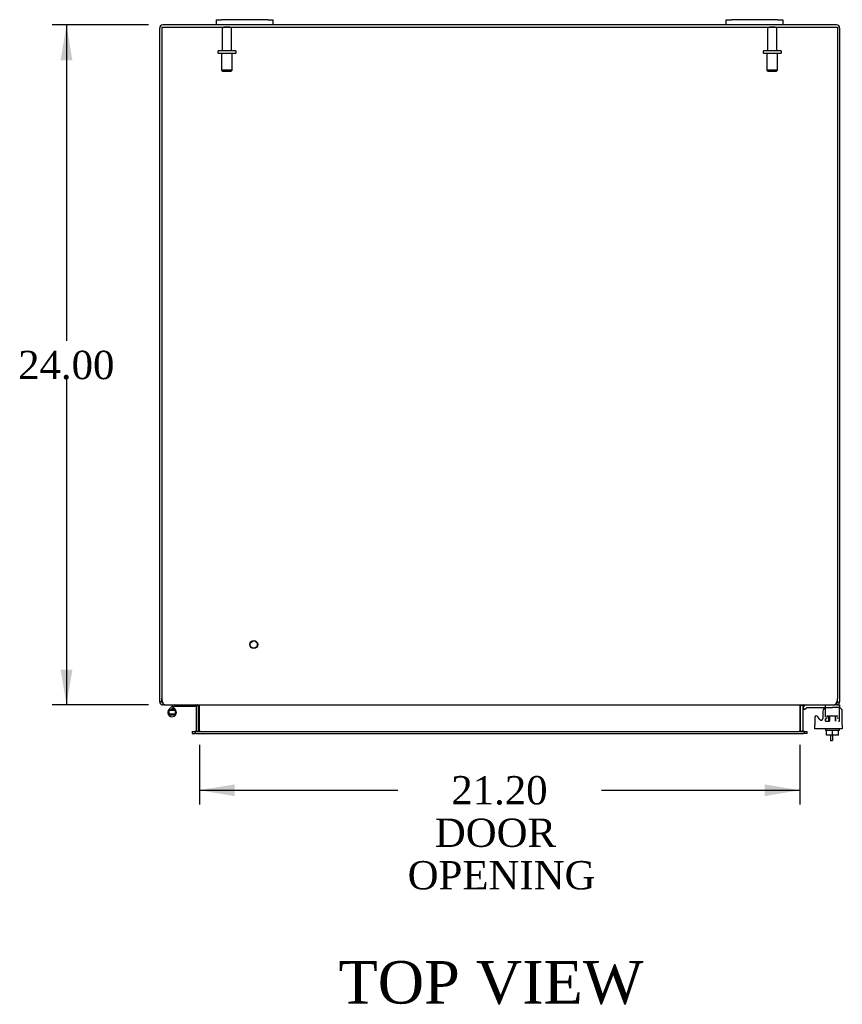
# Model space of a CAD drawing. Header units: inches. Extents: x 6 to 236, y 0 to 158.
# Tile 5 of 8: x 74 to 103, y 111 to 146. Entities that reach past the tile are written whole.
import ezdxf
from ezdxf.enums import TextEntityAlignment as Align

# ---------------------------------------------------------------- set-up
doc = ezdxf.new("R2010")
doc.units = ezdxf.units.IN
doc.header["$MEASUREMENT"] = 0
for name, color, linetype in [('COM40153-1', 7, 'CONTINUOUS'), ('COM42667', 7, 'CONTINUOUS'), ('COM42780', 7, 'CONTINUOUS'), ('COM48484', 7, 'CONTINUOUS'), ('COM48533', 7, 'CONTINUOUS'), ('DEFAULT', 7, 'CONTINUOUS'), ('FET07710', 7, 'CONTINUOUS'), ('HNG10620-26B', 7, 'CONTINUOUS'), ('HNG10620-26P', 7, 'CONTINUOUS'), ('SCC19011', 7, 'CONTINUOUS'), ('STD21878', 7, 'CONTINUOUS'), ('STD26094', 7, 'CONTINUOUS'), ('WAF25035', 7, 'CONTINUOUS')]:
    doc.layers.add(name, color=color, linetype=linetype)
doc.styles.add('SEACAD_TIMES_NEW_ROMAN', font='times.ttf')

# ---------------------------------------------------------------- blocks, each defined once
blk = doc.blocks.new('GDIMGGROUP4')
at = {"layer": 'DEFAULT', "linetype": 'Continuous'}
for points in [[(75.416, 144.728), (75.833, 144.728), (75.624, 145.978)], [(75.416, 123.228), (75.624, 121.978), (75.833, 123.228)]]:
    blk.add_hatch(color=136, dxfattribs=at).paths.add_polyline_path(points)
at = {"layer": 'DEFAULT', "color": 136, "linetype": 'Continuous'}
for p, q in [((78.522, 145.978), (75.124, 145.978)), ((75.624, 145.978), (75.624, 134.828)), ((75.624, 133.478), (75.624, 121.978)), ((78.522, 121.978), (75.124, 121.978))]:
    blk.add_line(p, q, dxfattribs=at)
at = {"layer": 'DEFAULT', "color": 136, "linetype": 'Continuous', "style": 'SEACAD_TIMES_NEW_ROMAN'}
blk.add_text('24.00', height=1, dxfattribs=at).set_placement((73.918, 134.478), align=Align.TOP_LEFT)
blk = doc.blocks.new('GDIMGGROUP18')
at = {"layer": 'DEFAULT', "linetype": 'Continuous'}
for points in [[(81.564, 118.759), (81.564, 119.175), (80.314, 118.967)], [(100.264, 118.759), (101.514, 118.967), (100.264, 119.175)]]:
    blk.add_hatch(color=136, dxfattribs=at).paths.add_polyline_path(points)
at = {"layer": 'DEFAULT', "color": 136, "linetype": 'Continuous'}
for p, q in [((80.314, 120.573), (80.314, 118.467)), ((101.514, 120.573), (101.514, 118.467)), ((80.314, 118.967), (87.317, 118.967)), ((94.51, 118.967), (101.514, 118.967))]:
    blk.add_line(p, q, dxfattribs=at)
at = {"layer": 'DEFAULT', "color": 136, "linetype": 'Continuous', "style": 'SEACAD_TIMES_NEW_ROMAN'}
for s, p in [('21.20', (89.208, 119.467)), ('DOOR ', (88.627, 117.967)), ('OPENING', (87.667, 116.467))]:
    blk.add_text(s, height=1, dxfattribs=at).set_placement(p, align=Align.TOP_LEFT)

msp = doc.modelspace()

# ---------------------------------------------------------------- linework, layer by layer
at = {"layer": 'COM40153-1', "color": 7}
for p, q in [((102.592, 120.906), (102.592, 120.728)), ((102.592, 120.728), (102.664, 120.728)), ((102.664, 120.906), (102.664, 120.728))]:
    msp.add_line(p, q, dxfattribs=at)
at = {"layer": 'COM42667', "color": 7}
for p, q in [((102.323, 121.758), (102.323, 121.498)), ((103.01, 121.275), (103.01, 121.758)), ((102.04, 121.531), (102.04, 121.275)), ((102.213, 121.466), (102.15, 121.563)), ((102.04, 121.132), (102.04, 121.275)), ((103.01, 121.132), (102.04, 121.132)), ((103.01, 121.275), (103.01, 121.132))]:
    msp.add_line(p, q, dxfattribs=at)
for centre, radius, start, end in [((102.448, 121.758), 0.125, 90, 180), ((102.885, 121.758), 0.125, 0, 90), ((102.1, 121.531), 0.06, 32.8455, 180), ((102.263, 121.498), 0.06, 212.8455, 0)]:
    msp.add_arc(centre, radius, start, end, dxfattribs=at)
at = {"layer": 'COM42780', "color": 7}
for p, q in [((101.611, 121.886), (101.661, 121.936)), ((101.611, 121.886), (101.678, 121.818)), ((101.678, 121.818), (101.728, 121.869)), ((101.762, 121.883), (102.661, 121.883)), ((101.796, 121.884), (101.796, 121.883)), ((101.796, 121.884), (101.856, 121.884)), ((101.856, 121.884), (101.856, 121.883)), ((101.856, 121.884), (101.884, 121.884)), ((101.884, 121.884), (101.884, 121.883)), ((101.884, 121.884), (102.046, 121.884)), ((101.997, 121.884), (101.997, 121.883)), ((102.046, 121.884), (102.046, 121.883)), ((102.411, 121.548), (102.411, 121.962)), ((102.911, 121.883), (102.661, 121.883)), ((102.806, 121.978), (102.911, 121.978)), ((102.911, 121.978), (102.911, 121.883)), ((102.911, 121.88), (102.911, 121.883)), ((102.911, 121.836), (102.911, 121.88)), ((102.911, 121.546), (102.911, 121.836)), ((102.411, 121.501), (102.466, 121.501)), ((102.411, 121.406), (102.411, 121.492)), ((102.411, 121.406), (102.554, 121.406)), ((102.466, 121.596), (102.856, 121.596)), ((102.466, 121.596), (102.466, 121.517)), ((102.536, 121.406), (102.536, 121.596)), ((102.554, 121.596), (102.554, 121.406)), ((102.767, 121.406), (102.767, 121.596)), ((102.786, 121.406), (102.786, 121.596)), ((102.856, 121.501), (102.856, 121.539)), ((102.872, 121.406), (102.911, 121.406)), ((102.911, 121.406), (102.911, 121.546))]:
    msp.add_line(p, q, dxfattribs=at)
for radius in [0.143, 0.048]:
    msp.add_arc((101.762, 121.835), radius, 90, 135, dxfattribs=at)
msp.add_ellipse((102.161, 120.878), major_axis=(0, 14.322), ratio=0.017455, start_param=-1.524085, end_param=-1.503851, dxfattribs=at)
msp.add_open_spline([(102.408, 121.875), (102.407, 121.877), (102.407, 121.878), (102.405, 121.882), (102.404, 121.883), (102.402, 121.883)], degree=3, knots=[0.6179659, 0.6179659, 0.6179659, 0.6179659, 0.75, 0.75, 1, 1, 1, 1], dxfattribs=at)
at = {"layer": 'COM48484', "color": 7}
for p, q in [((80.914, 145.978), (79.022, 145.978)), ((98.914, 145.978), (82.914, 145.978)), ((102.806, 145.978), (100.914, 145.978)), ((78.914, 122.204), (78.914, 145.87)), ((102.914, 145.87), (102.914, 122.204)), ((78.914, 122.086), (78.914, 122.204)), ((78.986, 122.086), (78.914, 122.086)), ((78.986, 122.086), (78.986, 122.204)), ((79.022, 122.05), (79.002, 122.056)), ((79.022, 122.05), (79.022, 121.978)), ((102.806, 122.05), (102.825, 122.056)), ((102.806, 122.05), (102.806, 121.978)), ((102.842, 122.086), (102.842, 122.204)), ((102.842, 122.086), (102.914, 122.086)), ((102.914, 122.204), (102.914, 122.086)), ((79.091, 121.978), (79.022, 121.978)), ((80.215, 121.952), (80.284, 121.972)), ((80.217, 121.073), (80.217, 121.942)), ((80.289, 121.073), (80.289, 121.942)), ((101.539, 121.073), (101.539, 121.942)), ((101.612, 121.952), (101.543, 121.972)), ((101.611, 121.942), (101.611, 121.073)), ((102.806, 121.978), (102.737, 121.978)), ((80.059, 121.037), (80.059, 120.965)), ((80.059, 121.037), (80.129, 121.037)), ((80.059, 120.965), (80.129, 120.965)), ((80.129, 121.037), (80.153, 121.037)), ((80.129, 120.965), (80.153, 120.965)), ((80.215, 121.061), (80.265, 121.043)), ((101.613, 121.061), (101.562, 121.043)), ((101.674, 121.037), (101.698, 121.037)), ((101.698, 120.965), (101.674, 120.965)), ((101.698, 121.037), (101.769, 121.037)), ((101.769, 120.965), (101.698, 120.965)), ((101.769, 120.965), (101.769, 121.037))]:
    msp.add_line(p, q, dxfattribs=at)
for centre, radius, start, end in [((79.022, 145.87), 0.108, 90, 180), ((102.806, 145.87), 0.108, 0, 90), ((79.022, 122.086), 0.108, 180, 237.3569), ((79.022, 122.086), 0.109, 237.4482, 269.9087), ((79.022, 122.086), 0.036, 180, 237.3569), ((102.806, 122.086), 0.108, 270, 302.6431), ((102.806, 122.086), 0.036, 302.6431, 0), ((102.806, 122.086), 0.108, 302.6431, 0), ((80.181, 121.942), 0.036, 16.2206, 89.9999), ((80.181, 121.942), 0.036, 0, 16.2205), ((80.181, 121.942), 0.108, 0, 16.2205), ((101.647, 121.942), 0.108, 163.7795, 180), ((101.647, 121.942), 0.036, 163.7795, 180), ((101.647, 121.942), 0.036, 90.0001, 163.7794), ((80.181, 121.073), 0.036, 270.0001, 340.2178), ((80.181, 121.073), 0.036, 340.2179, 0), ((80.181, 121.073), 0.108, 347.0013, 0), ((101.647, 121.073), 0.108, 180, 192.9987), ((101.647, 121.073), 0.036, 180, 199.7821), ((101.647, 121.073), 0.036, 199.7822, 269.9999)]:
    msp.add_arc(centre, radius, start, end, dxfattribs=at)
at = {"layer": 'COM48533', "color": 7}
for p, q in [((78.986, 145.906), (102.842, 145.906)), ((78.986, 145.906), (78.986, 122.204)), ((102.842, 145.906), (102.842, 122.204)), ((79.091, 121.978), (102.737, 121.978)), ((80.314, 121.952), (80.314, 121.942)), ((80.314, 121.073), (80.314, 121.942)), ((101.514, 121.942), (101.514, 121.952)), ((101.514, 121.942), (101.514, 121.073)), ((80.193, 121.037), (80.153, 121.037)), ((80.153, 121.037), (80.153, 120.965)), ((80.193, 120.965), (80.153, 120.965)), ((80.193, 121.037), (101.634, 121.037)), ((80.193, 120.965), (101.634, 120.965)), ((80.314, 121.073), (80.314, 121.061)), ((101.514, 121.061), (101.514, 121.073)), ((101.674, 121.037), (101.634, 121.037)), ((101.674, 120.965), (101.634, 120.965)), ((101.674, 120.965), (101.674, 121.037))]:
    msp.add_line(p, q, dxfattribs=at)
for centre, radius, start, end in [((79.236, 122.204), 0.25, 180, 208.1546), ((79.229, 122.131), 0.219, 191.9345, 218.5283), ((79.095, 122.025), 0.0474, 219.5351, 265.4044), ((102.733, 122.025), 0.0474, 274.5956, 320.4649), ((102.598, 122.131), 0.219, 321.4717, 348.0655), ((102.592, 122.204), 0.25, 331.8454, 0), ((80.231, 121.835), 0.144, 54.8335, 86.5117), ((101.597, 121.835), 0.144, 93.4883, 125.1665), ((80.221, 121.227), 0.19, 272.3178, 299.1088), ((101.606, 121.227), 0.19, 240.8912, 267.6822)]:
    msp.add_arc(centre, radius, start, end, dxfattribs=at)
at = {"layer": 'FET07710', "color": 7}
for p, q in [((80.914, 146.165), (81.101, 146.165)), ((80.914, 145.978), (80.914, 146.165)), ((81.101, 145.978), (80.914, 145.978)), ((82.726, 146.165), (81.101, 146.165)), ((82.726, 145.978), (81.101, 145.978)), ((82.726, 146.165), (82.914, 146.165)), ((82.914, 145.978), (82.726, 145.978)), ((82.914, 146.165), (82.914, 145.978)), ((98.914, 146.165), (99.101, 146.165)), ((98.914, 145.978), (98.914, 146.165)), ((99.101, 145.978), (98.914, 145.978)), ((100.726, 146.165), (99.101, 146.165)), ((100.726, 145.978), (99.101, 145.978)), ((100.726, 146.165), (100.914, 146.165)), ((100.914, 145.978), (100.726, 145.978)), ((100.914, 146.165), (100.914, 145.978))]:
    msp.add_line(p, q, dxfattribs=at)
at = {"layer": 'HNG10620-26B', "color": 7}
for p, q in [((79.353, 121.934), (79.244, 121.825)), ((79.395, 121.892), (79.31, 121.806)), ((79.371, 121.952), (79.353, 121.934)), ((79.353, 121.934), (79.395, 121.892)), ((79.398, 121.864), (79.38, 121.806)), ((79.413, 121.909), (79.395, 121.892)), ((80.169, 121.918), (79.433, 121.918)), ((80.169, 121.978), (80.169, 121.918))]:
    msp.add_line(p, q, dxfattribs=at)
for centre, radius, start, end in [((79.353, 121.717), 0.154, 135, 72.8181), ((79.433, 121.889), 0.089, 90, 135), ((79.433, 121.889), 0.029, 90, 135)]:
    msp.add_arc(centre, radius, start, end, dxfattribs=at)
at = {"layer": 'HNG10620-26P', "color": 7}
for p, q in [((79.238, 121.782), (79.238, 121.652)), ((79.468, 121.782), (79.238, 121.782)), ((79.468, 121.652), (79.238, 121.652)), ((79.468, 121.652), (79.468, 121.782))]:
    msp.add_line(p, q, dxfattribs=at)
for centre, start, end in [((79.357, 121.548), 90.9722, 117.1004), ((79.357, 121.885), 242.9006, 269.0262), ((79.348, 121.548), 62.9012, 89.0261), ((79.348, 121.885), 270.9722, 297.1006)]:
    msp.add_arc(centre, 0.262, start, end, dxfattribs=at)
at = {"layer": 'SCC19011', "color": 7}
for p, q in [((102.446, 120.906), (102.446, 121.087)), ((102.661, 120.906), (102.661, 121.087)), ((102.876, 120.906), (102.876, 121.087)), ((102.661, 120.906), (102.446, 120.906)), ((102.876, 120.906), (102.661, 120.906))]:
    msp.add_line(p, q, dxfattribs=at)
at = {"layer": 'STD21878', "color": 7}
for radius in [0.141, 0.125]:
    msp.add_circle((82.236, 124.11), radius, dxfattribs=at)
at = {"layer": 'STD26094', "color": 7}
for p, q in [((81.124, 145.846), (81.124, 145.069)), ((81.394, 145.906), (81.184, 145.906)), ((81.454, 145.069), (81.454, 145.846)), ((100.374, 145.846), (100.374, 145.069)), ((100.644, 145.906), (100.434, 145.906)), ((100.704, 145.069), (100.704, 145.846)), ((80.964, 145.039), (80.964, 144.999)), ((81.584, 145.069), (80.994, 145.069)), ((81.584, 144.969), (80.994, 144.969)), ((81.101, 144.969), (81.101, 144.381)), ((81.476, 144.381), (81.476, 144.969)), ((81.614, 144.999), (81.614, 145.039)), ((100.214, 145.039), (100.214, 144.999)), ((100.834, 145.069), (100.244, 145.069)), ((100.834, 144.969), (100.244, 144.969)), ((100.351, 144.969), (100.351, 144.381)), ((100.726, 144.381), (100.726, 144.969)), ((100.864, 144.999), (100.864, 145.039)), ((81.476, 144.381), (81.101, 144.381)), ((81.101, 144.381), (81.139, 144.344)), ((81.139, 144.344), (81.439, 144.344)), ((81.439, 144.344), (81.476, 144.381)), ((100.726, 144.381), (100.351, 144.381)), ((100.351, 144.381), (100.389, 144.344)), ((100.389, 144.344), (100.689, 144.344)), ((100.689, 144.344), (100.726, 144.381))]:
    msp.add_line(p, q, dxfattribs=at)
for centre, radius, start, end in [((81.184, 145.846), 0.06, 90, 180), ((81.394, 145.846), 0.06, 0, 90), ((100.434, 145.846), 0.06, 90, 180), ((100.644, 145.846), 0.06, 0, 90), ((80.994, 145.039), 0.03, 90, 180), ((80.994, 144.999), 0.03, 180, 270), ((81.584, 145.039), 0.03, 0, 90), ((81.584, 144.999), 0.03, 270, 0), ((100.244, 145.039), 0.03, 90, 180), ((100.244, 144.999), 0.03, 180, 270), ((100.834, 145.039), 0.03, 0, 90), ((100.834, 144.999), 0.03, 270, 0)]:
    msp.add_arc(centre, radius, start, end, dxfattribs=at)
at = {"layer": 'WAF25035', "color": 7}
for p, q in [((102.411, 121.132), (102.411, 121.087)), ((102.411, 121.087), (102.911, 121.087)), ((102.911, 121.087), (102.911, 121.132))]:
    msp.add_line(p, q, dxfattribs=at)

# ---------------------------------------------------------------- block references
at = {"layer": 'DEFAULT', "color": 7}
for name in ['GDIMGGROUP4', 'GDIMGGROUP18']:
    msp.add_blockref(name, (0, 0), dxfattribs=at)

# ---------------------------------------------------------------- texts
at = {"layer": 'DEFAULT', "color": 7, "style": 'SEACAD_TIMES_NEW_ROMAN'}
msp.add_text('TOP VIEW', height=1.5, dxfattribs=at).set_placement((85.228, 112.938), align=Align.TOP_LEFT)

doc.saveas('drawing.dxf')
